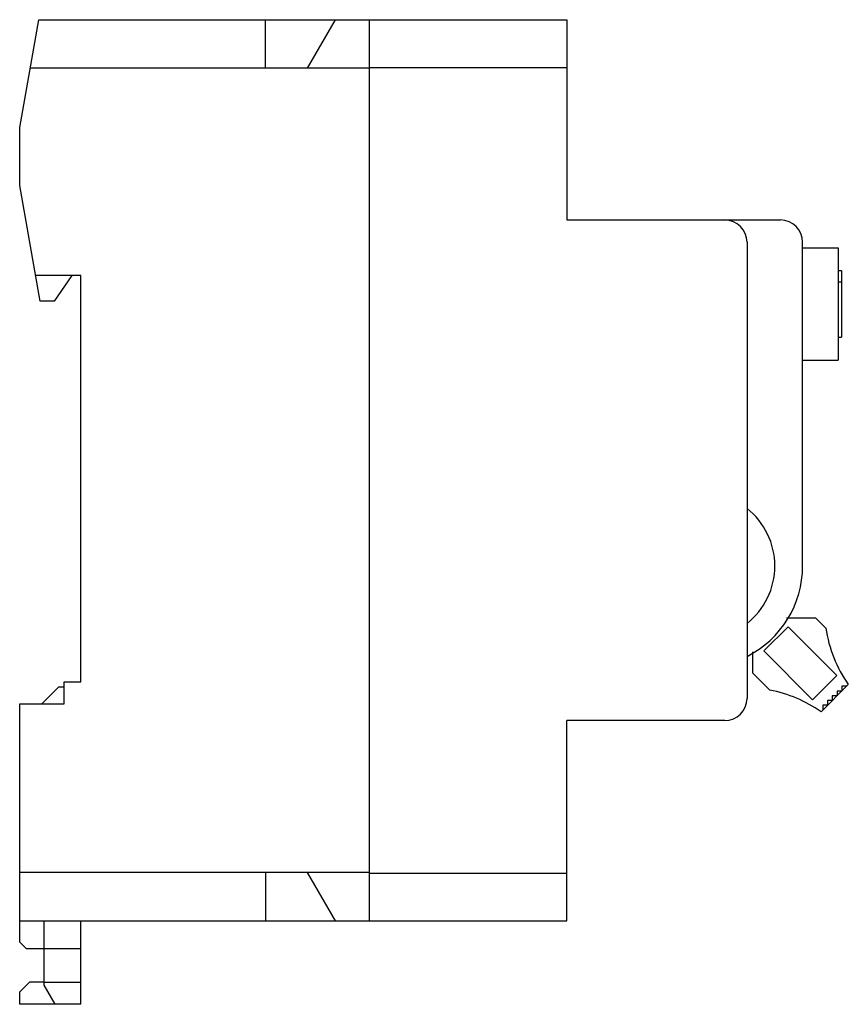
# Model space of a CAD drawing. Header units: millimetres. Extents: x 10.9 to 85.4, y 22.2 to 110.7.
import ezdxf

# ---------------------------------------------------------------- set-up
doc = ezdxf.new("R2010")
doc.units = ezdxf.units.MM
doc.header["$LTSCALE"] = 8.644733
doc.layers.get('0').update_dxf_attribs({"linetype": 'CONTINUOUS'})

msp = doc.modelspace()

# ---------------------------------------------------------------- linework, layer by layer
at = {"color": 7, "linetype": 'CONTINUOUS'}
for p, q in [((10.931, 101.021), (12.641, 110.721)), ((12.641, 110.721), (60.131, 110.721)), ((33.031, 106.371), (33.031, 110.721)), ((36.819, 106.371), (39.331, 110.721)), ((42.381, 29.721), (42.381, 110.721)), ((60.131, 110.721), (60.131, 92.721)), ((42.381, 106.371), (11.874, 106.371)), ((42.381, 106.421), (60.131, 106.421)), ((10.931, 95.821), (10.931, 101.021)), ((12.764, 85.421), (10.931, 95.821)), ((60.131, 92.721), (79.331, 92.721)), ((76.331, 90.721), (76.331, 49.721)), ((81.331, 61.621), (81.331, 90.721)), ((81.331, 90.221), (84.531, 90.221)), ((84.531, 90.221), (84.531, 80.121)), ((16.431, 87.721), (12.359, 87.721)), ((15.631, 87.721), (14.02, 85.421)), ((16.431, 51.221), (16.431, 87.721)), ((84.531, 88.171), (84.831, 88.171)), ((84.831, 88.171), (84.831, 82.171)), ((84.531, 87.171), (84.831, 87.171)), ((14.02, 85.421), (12.764, 85.421)), ((84.531, 82.171), (84.831, 82.171)), ((81.331, 80.121), (84.531, 80.121)), ((79.864, 56.954), (82.493, 56.954)), ((82.493, 56.954), (83.412, 56.035)), ((80.024, 56.162), (77.846, 53.985)), ((84.408, 51.778), (80.024, 56.162)), ((76.856, 51.985), (76.856, 53.898)), ((77.846, 53.985), (82.23, 49.601)), ((78.382, 50.459), (76.856, 51.985)), ((82.23, 49.601), (84.408, 51.778)), ((12.931, 49.221), (14.431, 50.721)), ((14.931, 50.721), (14.431, 50.721)), ((14.931, 49.221), (14.931, 51.221)), ((14.931, 51.221), (16.431, 51.221)), ((85.437, 50.969), (82.983, 48.515)), ((85.271, 50.803), (84.846, 50.803)), ((84.846, 50.803), (84.846, 50.378)), ((84.422, 49.954), (83.998, 49.954)), ((83.998, 49.954), (83.998, 49.53)), ((84.846, 50.378), (84.422, 50.378)), ((84.422, 50.378), (84.422, 49.954)), ((10.931, 27.821), (10.931, 49.221)), ((10.931, 49.221), (14.931, 49.221)), ((83.574, 49.106), (83.149, 49.106)), ((83.149, 49.106), (83.149, 48.681)), ((83.998, 49.53), (83.574, 49.53)), ((83.574, 49.53), (83.574, 49.106)), ((74.331, 47.721), (60.131, 47.721)), ((60.131, 29.721), (60.131, 47.721)), ((42.381, 34.071), (10.931, 34.071)), ((33.031, 34.071), (33.031, 29.721)), ((39.331, 29.721), (36.819, 34.071)), ((42.381, 34.021), (60.131, 34.021)), ((10.931, 29.721), (60.131, 29.721)), ((13.131, 23.953), (13.131, 29.721)), ((16.431, 22.221), (16.431, 29.721)), ((11.531, 27.221), (10.931, 27.821)), ((16.431, 27.221), (11.531, 27.221)), ((10.931, 23.353), (11.8, 24.223)), ((13.131, 24.223), (11.8, 24.223)), ((13.131, 24.221), (16.431, 24.221)), ((14.131, 22.221), (13.131, 23.953)), ((10.931, 22.221), (10.931, 23.353)), ((16.431, 22.221), (10.931, 22.221))]:
    msp.add_line(p, q, dxfattribs=at)
for centre, radius, start, end in [((74.331, 90.721), 2, 0, 90), ((79.331, 90.721), 2, 0, 90), ((72.231, 61.621), 6.6, 308.4047, 51.5953), ((72.231, 61.621), 9.1, 296.77894, 360), ((95.276, 57.838), 12, 188.64201, 214.92134), ((76.114, 38.676), 12, 55.07866, 79.10569), ((74.331, 49.721), 2, 270, 360)]:
    msp.add_arc(centre, radius, start, end, dxfattribs=at)

doc.saveas('drawing.dxf')
